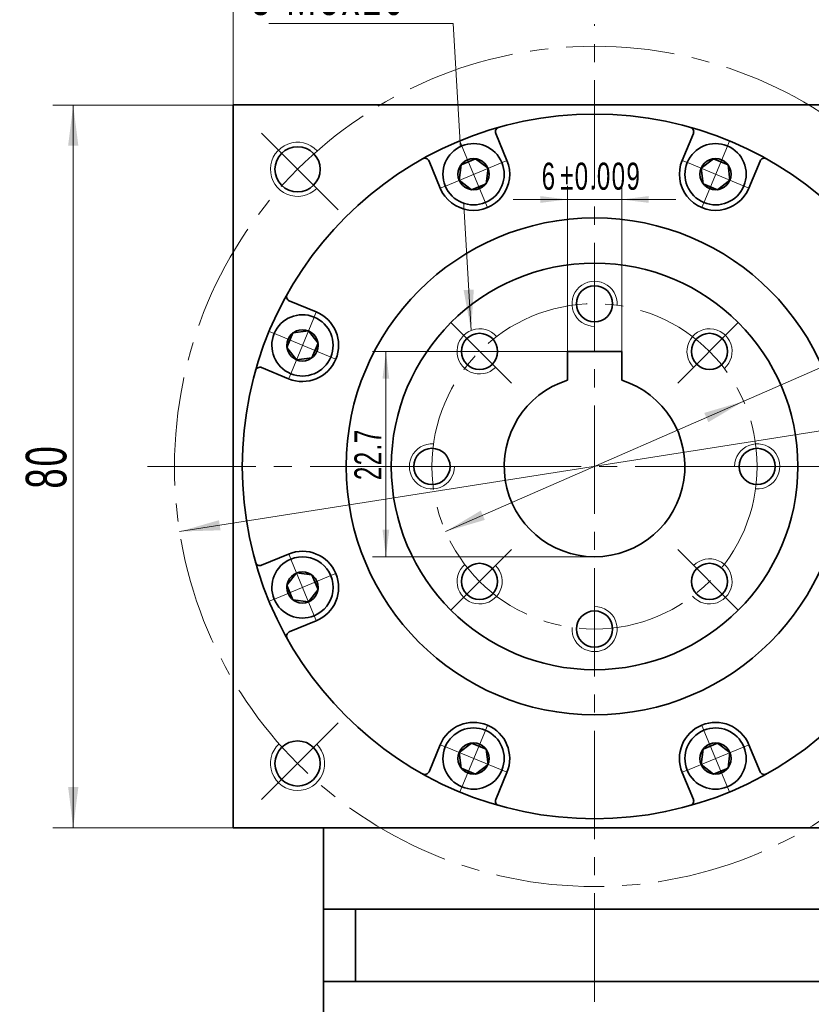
# Model space of a CAD drawing. Header units: millimetres. Extents: x -264 to 299, y -218 to 193.
# Tile 4 of 6: x 11 to 98, y 16 to 125. Entities that reach past the tile are written whole.
import ezdxf

# ---------------------------------------------------------------- set-up
doc = ezdxf.new("R2010")
doc.units = ezdxf.units.MM
doc.set_wipeout_variables(frame=1)
doc.linetypes.add('点画线', pattern=[18, 12, -2, 2, -2])
doc.layers.get('0').update_dxf_attribs({"lineweight": 35})
for name, color, linetype, lineweight in [('EB0_1', 7, 'Continuous', 35), ('中心线层', 1, '点画线', 18), ('尺寸线层', 3, 'Continuous', 18), ('粗实线层', 7, 'Continuous', 35)]:
    doc.layers.add(name, color=color, linetype=linetype, lineweight=lineweight)
doc.styles.add('标准', font='txt', dxfattribs={"width": 0.667})
doc.dimstyles.new('a4-1-1', dxfattribs={"dimtxt": 3, "dimasz": 3, "dimexe": 1.5, "dimexo": 0, "dimgap": 0.5, "dimtad": 1, "dimdec": 3, "dimdsep": 46, "dimtxsty": '标准', "dimblk": '_CAXARROW', "dimcen": 0, "dimdle": 6, "dimazin": 2, "dimtfac": 0.707107, "dimtdec": 3, "dimtix": 1, "dimtmove": 2, "dimatfit": 3, "dimfxl": 0, "dimfrac": 2, "dimtolj": 1, "dimarcsym": 0})
doc.dimstyles.new('a4-1-1.5', dxfattribs={"dimtxt": 4.5, "dimasz": 4.5, "dimexe": 2.25, "dimexo": 0, "dimgap": 0.75, "dimtad": 1, "dimdec": 3, "dimdsep": 46, "dimtxsty": '标准', "dimblk": '_CAXARROW', "dimcen": 0, "dimdle": 9, "dimazin": 2, "dimtfac": 0.707107, "dimtdec": 3, "dimtix": 1, "dimtmove": 2, "dimatfit": 3, "dimfxl": 0, "dimfrac": 2, "dimtolj": 1, "dimarcsym": 0})

# ---------------------------------------------------------------- blocks, each defined once
blk = doc.blocks.new('*X27')
at = {"layer": '尺寸线层', "linetype": 'Continuous'}
for points in [[(34.4, 134.46), (38.9, 135.02), (38.9, 133.9)], [(114.4, 134.46), (109.9, 135.02), (109.9, 133.9)]]:
    blk.add_hatch(color=0, dxfattribs=at).paths.add_polyline_path(points, flags=0)
at = {"layer": '尺寸线层', "color": 0, "linetype": 'Continuous'}
for p, q in [((34.4, 115.4), (34.4, 136.71)), ((114.4, 115.4), (114.4, 136.71)), ((34.4, 134.46), (114.4, 134.46))]:
    blk.add_line(p, q, dxfattribs=at)
at = {"layer": '尺寸线层', "color": 0, "insert": (74.4, 137.44), "char_height": 4.5, "width": 9, "attachment_point": 5, "line_spacing_factor": 1.15057, "style": '标准'}
blk.add_mtext('\\T1.1;80', dxfattribs=at)
blk = doc.blocks.new('_CAXARROW')
blk.add_hatch(color=0).paths.add_polyline_path([(0, 0), (-1, 0.125), (-1, -0.125)], flags=0)
blk = doc.blocks.new('*X28')
at = {"layer": '尺寸线层', "linetype": 'Continuous'}
for points in [[(16.68, 115.4), (16.12, 110.9), (17.25, 110.9)], [(16.68, 35.4), (16.12, 39.9), (17.25, 39.9)]]:
    blk.add_hatch(color=0, dxfattribs=at).paths.add_polyline_path(points, flags=0)
at = {"layer": '尺寸线层', "color": 0, "linetype": 'Continuous'}
for p, q in [((34.4, 115.4), (14.43, 115.4)), ((16.68, 35.4), (16.68, 115.4)), ((34.4, 35.4), (14.43, 35.4))]:
    blk.add_line(p, q, dxfattribs=at)
at = {"layer": '尺寸线层', "color": 0, "insert": (13.71, 75.4), "char_height": 4.5, "width": 9, "attachment_point": 5, "rotation": 90, "line_spacing_factor": 1.15057, "style": '标准'}
blk.add_mtext('\\T1.1;80', dxfattribs=at)
blk = doc.blocks.new('*X29')
at = {"layer": '尺寸线层', "linetype": 'Continuous'}
for points in [[(120.34, 82.61), (115.98, 81.36), (115.8, 82.47)], [(28.46, 68.19), (32.99, 68.33), (32.82, 69.45)]]:
    blk.add_hatch(color=0, dxfattribs=at).paths.add_polyline_path(points, flags=0)
at = {"layer": '尺寸线层', "color": 0, "linetype": 'Continuous'}
blk.add_line((131.66, 84.39), (28.46, 68.19), dxfattribs=at)
at = {"layer": '尺寸线层', "color": 0, "insert": (127.44, 87.09), "char_height": 4.5, "width": 14.9783, "attachment_point": 5, "rotation": 8.9201, "line_spacing_factor": 1.15057, "style": '标准'}
blk.add_mtext('\\T1.1;%%C93', dxfattribs=at)
blk = doc.blocks.new('*X30')
at = {"layer": '尺寸线层', "linetype": 'Continuous'}
blk.add_hatch(color=0, dxfattribs=at).paths.add_polyline_path([(4.98, -33.96), (4.15, -29.5), (5.28, -29.43)], flags=0)
at = {"layer": '尺寸线层', "color": 0}
for p, q in [((0, 0), (-17.43, 0)), ((3, 0), (0, 0)), ((0, 0), (0, 0))]:
    blk.add_line(p, q, dxfattribs=at)
at = {"layer": '尺寸线层', "color": 0, "linetype": 'Continuous'}
blk.add_line((4.98, -33.96), (3, 0), dxfattribs=at)
at = {"layer": '尺寸线层', "color": 0, "insert": (-2.25, 0.9), "char_height": 4.5, "width": 30.3654, "attachment_point": 9, "line_spacing_factor": 1.15057, "style": '标准'}
blk.add_mtext('\\T1.1;8-M5x10', dxfattribs=at)
blk = doc.blocks.new('*X32')
at = {"layer": '中心线层', "linetype": '点画线', "lineweight": 18}
for p, q in [((0, -3.89), (0, 3.89)), ((-3.89, 0), (3.89, 0))]:
    blk.add_line(p, q, dxfattribs=at)
at = {"layer": '粗实线层'}
for p, q in [((-1.73, 0), (-0.87, 1.5)), ((-0.87, 1.5), (0.87, 1.5)), ((1.73, 0), (0.87, 1.5)), ((1.73, 0), (0.87, 1.5)), ((-1.73, 0), (-0.87, -1.5)), ((1.73, 0), (0.87, -1.5)), ((-0.87, -1.5), (0.87, -1.5))]:
    blk.add_line(p, q, dxfattribs=at)
blk.add_circle((0, 0), 1.73, dxfattribs=at)
for start, end in [(0, 180), (180, 360)]:
    blk.add_arc((0, 0), 3.39, start, end, dxfattribs=at)
blk = doc.blocks.new('*X33')
at = {"layer": '尺寸线层', "linetype": 'Continuous'}
for points in [[(90.89, 82.61), (86.99, 80.29), (86.54, 81.32)], [(57.9, 68.19), (62.25, 69.48), (61.8, 70.51)]]:
    blk.add_hatch(color=0, dxfattribs=at).paths.add_polyline_path(points, flags=0)
at = {"layer": '尺寸线层', "color": 0, "linetype": 'Continuous'}
blk.add_line((129.38, 99.43), (57.9, 68.19), dxfattribs=at)
at = {"layer": '尺寸线层', "color": 0, "insert": (124.65, 100.98), "char_height": 4.5, "width": 14.8161, "attachment_point": 5, "rotation": 23.6053, "line_spacing_factor": 1.15057, "style": '标准'}
blk.add_mtext('\\T1.1;%%C36', dxfattribs=at)
blk = doc.blocks.new('*X35')
at = {"layer": '尺寸线层', "color": 0, "char_height": 3, "attachment_point": 1, "line_spacing_factor": 1.15057, "style": '标准'}
for s, insert, width in [('\\T1.1;6', (68.54, 109.02), 46.879), ('\\T1.1;%%P0.009', (70.58, 109.02), 41.5343)]:
    blk.add_mtext(s, dxfattribs=dict(at, insert=insert, width=width))
blk = doc.blocks.new('*X34')
at = {"layer": '尺寸线层', "linetype": 'Continuous'}
for points in [[(71.4, 104.94), (68.4, 104.57), (68.4, 105.32)], [(77.4, 104.94), (80.4, 104.57), (80.4, 105.32)]]:
    blk.add_hatch(color=0, dxfattribs=at).paths.add_polyline_path(points, flags=0)
at = {"layer": '尺寸线层', "color": 0, "linetype": 'Continuous'}
for p, q in [((71.4, 88.1), (71.4, 106.44)), ((77.4, 88.1), (77.4, 106.44)), ((83.4, 104.94), (65.4, 104.94))]:
    blk.add_line(p, q, dxfattribs=at)
at = {"layer": '尺寸线层', "color": 0}
blk.add_blockref('*X35', (0, 0), dxfattribs=at)
blk = doc.blocks.new('*X36')
at = {"layer": '尺寸线层', "linetype": 'Continuous'}
for points in [[(51.3, 88.1), (51.67, 85.1), (50.92, 85.1)], [(51.3, 65.4), (51.67, 68.4), (50.92, 68.4)]]:
    blk.add_hatch(color=0, dxfattribs=at).paths.add_polyline_path(points, flags=0)
at = {"layer": '尺寸线层', "color": 0, "linetype": 'Continuous'}
for p, q in [((71.4, 88.1), (49.8, 88.1)), ((51.3, 88.1), (51.3, 65.4)), ((74.4, 65.4), (49.8, 65.4))]:
    blk.add_line(p, q, dxfattribs=at)
at = {"layer": '尺寸线层', "color": 0, "insert": (49.31, 76.75), "char_height": 3, "width": 10.9763, "attachment_point": 5, "rotation": 90, "line_spacing_factor": 1.15057, "style": '标准'}
blk.add_mtext('\\T1.1;22.7', dxfattribs=at)

msp = doc.modelspace()

# ---------------------------------------------------------------- linework, layer by layer
at = {"layer": 'EB0_1'}
for p, q in [((104.3975, 26.4023), (44.3975, 26.4023)), ((44.3975, 26.4023), (44.3975, -9.0977)), ((104.3975, 18.4023), (44.3975, 18.4023))]:
    msp.add_line(p, q, dxfattribs=at)
at = {"layer": '中心线层'}
for p, q in [((74.3975, -55.8511), (74.3975, 124.3468)), ((46.0036, 103.7962), (36.934, 112.8658)), ((74.3975, 97.9023), (74.3975, 88.4158)), ((58.4876, 91.3122), (65.1956, 84.6042)), ((90.3074, 91.3122), (83.5994, 84.6042)), ((24.8975, 75.4023), (123.8975, 75.4023)), ((51.8975, 75.4023), (61.384, 75.4023)), ((96.8975, 75.4023), (87.411, 75.4023)), ((58.4876, 59.4924), (65.1956, 66.2004)), ((90.3074, 59.4924), (83.5994, 66.2004)), ((74.3975, 52.9023), (74.3975, 62.3888)), ((46.0036, 47.0084), (36.934, 37.9388))]:
    msp.add_line(p, q, dxfattribs=at)
for radius in [46.5, 18]:
    msp.add_circle((74.3975, 75.4023), radius, dxfattribs=at)
at = {"layer": '粗实线层'}
for p, q in [((64.6991, 109.2688), (63.4607, 112.2586)), ((84.0959, 109.2688), (85.3343, 112.2586)), ((57.3081, 106.2073), (56.0697, 109.1971)), ((91.4869, 106.2073), (92.7254, 109.1971)), ((43.5925, 92.4917), (40.6027, 93.7301)), ((77.3975, 88.1023), (71.3975, 88.1023)), ((71.3975, 88.1023), (71.3975, 84.9417)), ((77.3975, 88.1023), (77.3975, 84.9417)), ((40.531, 85.1007), (37.5412, 86.3391)), ((40.531, 65.7039), (37.5412, 64.4655)), ((43.5925, 58.3129), (40.6027, 57.0744)), ((57.3081, 44.5972), (56.0697, 41.6075)), ((91.4869, 44.5972), (92.7254, 41.6075)), ((64.6991, 41.5358), (63.4607, 38.546)), ((84.0959, 41.5358), (85.3343, 38.546)), ((44.3975, 26.4023), (44.3975, 35.4023)), ((47.94, 26.4023), (47.94, 18.4023))]:
    msp.add_line(p, q, dxfattribs=at)
msp.add_lwpolyline([(34.3975, 35.4023), (34.3975, 115.4023), (114.3975, 115.4023), (114.3975, 35.4023)], close=True, dxfattribs=at)
for centre, radius in [((74.3975, 75.4023), 39), ((41.517, 108.2828), 2.5), ((74.3975, 75.4023), 27.5), ((74.3975, 75.4023), 22.5), ((74.3975, 93.4023), 2), ((61.6696, 88.1302), 2), ((87.1254, 88.1302), 2), ((56.3975, 75.4023), 2), ((92.3975, 75.4023), 2), ((61.6696, 62.6744), 2), ((87.1254, 62.6744), 2), ((74.3975, 57.4023), 2), ((41.517, 42.5218), 2.5)]:
    msp.add_circle(centre, radius, dxfattribs=at)
for centre, radius, start, end in [((63.9226, 112.4499), 0.5, 105.787488, 202.500112), ((84.8724, 112.4499), 0.5, 337.499888, 74.212512), ((55.6077, 109.0058), 0.5, 22.499888, 119.212512), ((61.0036, 107.7381), 4, 202.5, 22.5), ((87.7914, 107.7381), 4, 157.5, 337.5), ((93.1873, 109.0058), 0.5, 60.787488, 157.500112), ((40.794, 94.1921), 0.5, 150.787488, 247.500112), ((42.0617, 88.7962), 4, 247.5, 67.5), ((37.3499, 85.8772), 0.5, 67.499888, 164.212512), ((74.3975, 75.4023), 10, 107.457603, 72.542397), ((42.0617, 62.0084), 4, 292.5, 112.5), ((37.3499, 64.9274), 0.5, 195.787488, 292.500112), ((40.794, 56.6125), 0.5, 112.499888, 209.212512), ((61.0036, 43.0665), 4, 337.5, 157.5), ((87.7914, 43.0665), 4, 22.5, 202.5), ((55.6077, 41.7988), 0.5, 240.787488, 337.500112), ((93.1873, 41.7988), 0.5, 202.499888, 299.212512), ((63.9226, 38.3547), 0.5, 157.499888, 254.212512), ((84.8724, 38.3547), 0.5, 285.787488, 22.500112)]:
    msp.add_arc(centre, radius, start, end, dxfattribs=at)
at = {"layer": '粗实线层', "lineweight": 18}
for centre, radius, start, end in [((41.517, 108.2828), 3, 43.151428, 315), ((74.3975, 93.4023), 2.5, 356.017921, 270), ((61.6696, 88.1302), 2.5, 41.017921, 315), ((87.1254, 88.1302), 2.5, 311.017921, 225), ((56.3975, 75.4023), 2.5, 86.017921, 0), ((92.3975, 75.4023), 2.5, 266.017921, 180), ((61.6696, 62.6744), 2.5, 131.017921, 45), ((87.1254, 62.6744), 2.5, 221.017921, 135), ((74.3975, 57.4023), 2.5, 176.017921, 90), ((41.517, 42.5218), 3, 133.151428, 45)]:
    msp.add_arc(centre, radius, start, end, dxfattribs=at)

# ---------------------------------------------------------------- block references
at = {"layer": '尺寸线层'}
msp.add_blockref('*X30', (55.7492, 124.4048), dxfattribs=at)

# ---------------------------------------------------------------- dimensions: what is measured, and where the dimension line sits
for base, p1, p2, angle, dimstyle, picture, middle in [((114.3975, 134.4614), (34.3975, 115.4023), (114.3975, 115.4023), 0, 'a4-1-1.5', '*X27', (74.3975, 137.4371)), ((16.6849, 115.4023), (34.3975, 35.4023), (34.3975, 115.4023), 90, 'a4-1-1.5', '*X28', (13.7092, 75.4023)), ((51.2954, 65.4023), (71.3975, 88.1023), (74.3975, 65.4023), 270, 'a4-1-1', '*X36', (49.3116, 76.7523))]:
    dim = msp.add_linear_dim(base=base, p1=p1, p2=p2, angle=angle, dimstyle=dimstyle, override={"dimsah": 1, "dimtfill": 1, "dimtzin": 8}, dxfattribs=at)
    dim.commit()
    dim.dimension.update_dxf_attribs({"geometry": picture, "text_midpoint": middle})
dim = msp.add_diameter_dim_2p(p1=(28.4599, 68.1921), p2=(120.3351, 82.6125), dimstyle='a4-1-1.5', override={"dimpost": '%%C<>', "dimsah": 1, "dimtfill": 1, "dimtzin": 8}, dxfattribs=at)
dim.commit()
dim.dimension.update_dxf_attribs({"geometry": '*X29', "text_midpoint": (127.9582, 83.8089), "dimtype": 163})

# ---------------------------------------------------------------- next in the draw order: wipeouts: each hides what was drawn before it
for points in [[(64.1355, 109.0354), (64.1274, 109.0548), (64.1192, 109.0742), (64.1108, 109.0935), (64.1024, 109.1128), (64.0938, 109.132), (64.085, 109.1511), (64.0762, 109.1702), (64.0673, 109.1893), (64.0582, 109.2083), (64.049, 109.2272), (64.0397, 109.2461), (64.0303, 109.2649), (64.0207, 109.2837), (64.0111, 109.3024), (64.0013, 109.3211), (63.9914, 109.3396), (63.9814, 109.3582), (63.9713, 109.3766), (63.9611, 109.395), (63.9507, 109.4134), (63.9402, 109.4316), (63.9297, 109.4498), (63.919, 109.468), (63.9082, 109.486), (63.8973, 109.504), (63.8863, 109.522), (63.8751, 109.5398), (63.8639, 109.5576), (63.8525, 109.5754), (63.8411, 109.593), (63.8411, 109.593), (63.7525, 109.722), (63.658, 109.8467), (63.5579, 109.9669), (63.4524, 110.0823), (63.3416, 110.1928), (63.2259, 110.2981), (63.1054, 110.3979), (62.9805, 110.492), (62.8513, 110.5803), (62.7182, 110.6625), (62.5815, 110.7385), (62.4414, 110.8081), (62.2982, 110.8711), (62.1523, 110.9275), (62.0039, 110.9771), (61.8535, 111.0198), (61.7011, 111.0555), (61.5474, 111.0842), (61.3924, 111.1057), (61.2366, 111.1201), (61.0804, 111.1272), (60.9239, 111.1271), (60.7677, 111.1199), (60.6119, 111.1054), (60.457, 111.0837), (60.3032, 111.0549), (60.1509, 111.0191), (60.0005, 110.9763), (59.8522, 110.9265), (59.7063, 110.87), (59.7063, 110.87), (59.5632, 110.8068), (59.4231, 110.7371), (59.2865, 110.661), (59.1535, 110.5787), (59.0244, 110.4903), (58.8995, 110.3961), (58.7791, 110.2962), (58.6635, 110.1908), (58.5528, 110.0803), (58.4474, 109.9647), (58.3474, 109.8444), (58.253, 109.7196), (58.1645, 109.5906), (58.0821, 109.4577), (58.0059, 109.3211), (57.936, 109.1811), (57.8727, 109.038), (57.8161, 108.8922), (57.7662, 108.7439), (57.7233, 108.5935), (57.6873, 108.4413), (57.6584, 108.2875), (57.6366, 108.1326), (57.622, 107.9769), (57.6146, 107.8206), (57.6144, 107.6642), (57.6214, 107.5079), (57.6356, 107.3521), (57.657, 107.1971), (57.6855, 107.0433), (57.6855, 107.0433), (57.6899, 107.0227), (57.6944, 107.0022), (57.6991, 106.9816), (57.7038, 106.9611), (57.7087, 106.9407), (57.7137, 106.9202), (57.7189, 106.8998), (57.7241, 106.8794), (57.7295, 106.8591), (57.7351, 106.8388), (57.7407, 106.8185), (57.7465, 106.7982), (57.7524, 106.778), (57.7584, 106.7579), (57.7645, 106.7377), (57.7708, 106.7176), (57.7772, 106.6976), (57.7837, 106.6776), (57.7904, 106.6576), (57.7972, 106.6376), (57.8041, 106.6178), (57.8111, 106.5979), (57.8182, 106.5781), (57.8255, 106.5583), (57.8329, 106.5386), (57.8404, 106.519), (57.848, 106.4993), (57.8558, 106.4798), (57.8636, 106.4603), (57.8716, 106.4408), (57.8716, 106.4408), (57.9438, 106.2786), (58.0244, 106.1205), (58.1131, 105.9668), (58.2098, 105.818), (58.3141, 105.6744), (58.4258, 105.5364), (58.5446, 105.4046), (58.6701, 105.2791), (58.802, 105.1603), (58.9399, 105.0486), (59.0835, 104.9443), (59.2323, 104.8476), (59.386, 104.7589), (59.5442, 104.6783), (59.7063, 104.6061), (59.872, 104.5425), (60.0408, 104.4877), (60.2122, 104.4417), (60.3858, 104.4048), (60.5611, 104.3771), (60.7376, 104.3585), (60.9148, 104.3492), (61.0923, 104.3492), (61.2696, 104.3585), (61.4461, 104.3771), (61.6214, 104.4048), (61.795, 104.4417), (61.9664, 104.4877), (62.1352, 104.5425), (62.3009, 104.6061), (62.3009, 104.6061), (62.463, 104.6783), (62.6212, 104.7589), (62.7749, 104.8476), (62.9237, 104.9443), (63.0673, 105.0486), (63.2052, 105.1603), (63.3371, 105.2791), (63.4626, 105.4046), (63.5814, 105.5364), (63.6931, 105.6744), (63.7974, 105.818), (63.894, 105.9668), (63.9828, 106.1205), (64.0634, 106.2786), (64.1355, 106.4408), (64.1991, 106.6065), (64.254, 106.7753), (64.2999, 106.9467), (64.3368, 107.1203), (64.3646, 107.2956), (64.3831, 107.4721), (64.3924, 107.6493), (64.3924, 107.8268), (64.3831, 108.0041), (64.3646, 108.1806), (64.3368, 108.3559), (64.2999, 108.5295), (64.254, 108.7009), (64.1991, 108.8697)], [(90.9234, 106.4408), (90.9314, 106.4603), (90.9392, 106.4798), (90.947, 106.4993), (90.9546, 106.519), (90.9621, 106.5386), (90.9695, 106.5583), (90.9768, 106.5781), (90.9839, 106.5979), (90.991, 106.6178), (90.9979, 106.6376), (91.0046, 106.6576), (91.0113, 106.6776), (91.0178, 106.6976), (91.0242, 106.7176), (91.0305, 106.7377), (91.0366, 106.7579), (91.0426, 106.778), (91.0485, 106.7982), (91.0543, 106.8185), (91.06, 106.8388), (91.0655, 106.8591), (91.0709, 106.8794), (91.0761, 106.8998), (91.0813, 106.9202), (91.0863, 106.9407), (91.0912, 106.9611), (91.096, 106.9816), (91.1006, 107.0022), (91.1051, 107.0227), (91.1095, 107.0433), (91.1095, 107.0433), (91.138, 107.1971), (91.1594, 107.3521), (91.1736, 107.5079), (91.1806, 107.6642), (91.1804, 107.8206), (91.173, 107.9769), (91.1584, 108.1326), (91.1366, 108.2875), (91.1077, 108.4413), (91.0717, 108.5935), (91.0288, 108.7439), (90.9789, 108.8922), (90.9223, 109.038), (90.859, 109.1811), (90.7891, 109.3211), (90.7129, 109.4577), (90.6305, 109.5906), (90.542, 109.7196), (90.4476, 109.8444), (90.3476, 109.9647), (90.2422, 110.0803), (90.1315, 110.1908), (90.0159, 110.2962), (89.8955, 110.3961), (89.7706, 110.4903), (89.6416, 110.5787), (89.5085, 110.661), (89.3719, 110.7371), (89.2318, 110.8068), (89.0887, 110.87), (89.0887, 110.87), (88.9429, 110.9265), (88.7945, 110.9763), (88.6441, 111.0191), (88.4918, 111.0549), (88.338, 111.0837), (88.1831, 111.1054), (88.0273, 111.1199), (87.8711, 111.1271), (87.7146, 111.1272), (87.5584, 111.1201), (87.4026, 111.1057), (87.2477, 111.0842), (87.0939, 111.0555), (86.9416, 111.0198), (86.7911, 110.9771), (86.6427, 110.9275), (86.4968, 110.8711), (86.3536, 110.8081), (86.2135, 110.7385), (86.0768, 110.6625), (85.9437, 110.5803), (85.8145, 110.492), (85.6896, 110.3979), (85.5691, 110.2981), (85.4534, 110.1928), (85.3426, 110.0823), (85.2371, 109.9669), (85.137, 109.8467), (85.0426, 109.722), (84.954, 109.593), (84.954, 109.593), (84.9425, 109.5754), (84.9311, 109.5576), (84.9199, 109.5398), (84.9088, 109.522), (84.8977, 109.504), (84.8868, 109.486), (84.876, 109.468), (84.8653, 109.4498), (84.8548, 109.4316), (84.8443, 109.4134), (84.834, 109.395), (84.8237, 109.3766), (84.8136, 109.3582), (84.8036, 109.3396), (84.7937, 109.3211), (84.7839, 109.3024), (84.7743, 109.2837), (84.7648, 109.2649), (84.7553, 109.2461), (84.746, 109.2272), (84.7368, 109.2083), (84.7278, 109.1893), (84.7188, 109.1702), (84.71, 109.1511), (84.7013, 109.132), (84.6927, 109.1128), (84.6842, 109.0935), (84.6758, 109.0742), (84.6676, 109.0548), (84.6595, 109.0354), (84.6595, 109.0354), (84.5959, 108.8697), (84.541, 108.7009), (84.4951, 108.5295), (84.4582, 108.3559), (84.4304, 108.1806), (84.4119, 108.0041), (84.4026, 107.8268), (84.4026, 107.6493), (84.4119, 107.4721), (84.4304, 107.2956), (84.4582, 107.1203), (84.4951, 106.9467), (84.541, 106.7753), (84.5959, 106.6065), (84.6595, 106.4408), (84.7317, 106.2786), (84.8122, 106.1205), (84.901, 105.9668), (84.9976, 105.818), (85.102, 105.6744), (85.2137, 105.5364), (85.3324, 105.4046), (85.4579, 105.2791), (85.5898, 105.1603), (85.7277, 105.0486), (85.8713, 104.9443), (86.0202, 104.8476), (86.1739, 104.7589), (86.332, 104.6783), (86.4941, 104.6061), (86.4941, 104.6061), (86.6598, 104.5425), (86.8286, 104.4877), (87, 104.4417), (87.1736, 104.4048), (87.3489, 104.3771), (87.5255, 104.3585), (87.7027, 104.3492), (87.8802, 104.3492), (88.0574, 104.3585), (88.2339, 104.3771), (88.4092, 104.4048), (88.5828, 104.4417), (88.7542, 104.4877), (88.923, 104.5425), (89.0887, 104.6061), (89.2509, 104.6783), (89.409, 104.7589), (89.5627, 104.8476), (89.7115, 104.9443), (89.8551, 105.0486), (89.9931, 105.1603), (90.1249, 105.2791), (90.2504, 105.4046), (90.3692, 105.5364), (90.4809, 105.6744), (90.5852, 105.818), (90.6819, 105.9668), (90.7706, 106.1205), (90.8512, 106.2786)], [(43.359, 91.9282), (43.3395, 91.9362), (43.32, 91.944), (43.3005, 91.9518), (43.2808, 91.9594), (43.2612, 91.9669), (43.2415, 91.9743), (43.2217, 91.9816), (43.2019, 91.9887), (43.182, 91.9957), (43.1622, 92.0026), (43.1422, 92.0094), (43.1222, 92.0161), (43.1022, 92.0226), (43.0822, 92.029), (43.0621, 92.0353), (43.0419, 92.0414), (43.0218, 92.0474), (43.0016, 92.0533), (42.9813, 92.0591), (42.961, 92.0647), (42.9407, 92.0703), (42.9204, 92.0757), (42.9, 92.0809), (42.8796, 92.0861), (42.8591, 92.0911), (42.8387, 92.096), (42.8182, 92.1007), (42.7976, 92.1054), (42.7771, 92.1099), (42.7565, 92.1143), (42.7565, 92.1143), (42.6027, 92.1428), (42.4477, 92.1642), (42.2919, 92.1784), (42.1356, 92.1854), (41.9792, 92.1852), (41.8229, 92.1778), (41.6672, 92.1632), (41.5123, 92.1414), (41.3585, 92.1125), (41.2063, 92.0765), (41.0559, 92.0336), (40.9076, 91.9837), (40.7618, 91.9271), (40.6187, 91.8638), (40.4787, 91.7939), (40.3421, 91.7177), (40.2092, 91.6353), (40.0802, 91.5468), (39.9554, 91.4524), (39.8351, 91.3524), (39.7195, 91.247), (39.609, 91.1363), (39.5036, 91.0207), (39.4037, 90.9003), (39.3095, 90.7754), (39.2211, 90.6463), (39.1388, 90.5133), (39.0627, 90.3767), (38.993, 90.2366), (38.9298, 90.0935), (38.9298, 90.0935), (38.8733, 89.9476), (38.8235, 89.7993), (38.7807, 89.6489), (38.7449, 89.4966), (38.7161, 89.3428), (38.6944, 89.1879), (38.6799, 89.0321), (38.6727, 88.8759), (38.6726, 88.7194), (38.6797, 88.5632), (38.6941, 88.4074), (38.7156, 88.2524), (38.7443, 88.0987), (38.78, 87.9463), (38.8227, 87.7959), (38.8723, 87.6475), (38.9287, 87.5016), (38.9917, 87.3584), (39.0613, 87.2183), (39.1373, 87.0816), (39.2195, 86.9485), (39.3078, 86.8193), (39.4019, 86.6944), (39.5017, 86.5739), (39.607, 86.4582), (39.7175, 86.3474), (39.8329, 86.2419), (39.9531, 86.1418), (40.0778, 86.0473), (40.2068, 85.9587), (40.2068, 85.9587), (40.2244, 85.9473), (40.2422, 85.9359), (40.2599, 85.9247), (40.2778, 85.9135), (40.2958, 85.9025), (40.3138, 85.8916), (40.3318, 85.8808), (40.35, 85.8701), (40.3682, 85.8596), (40.3864, 85.8491), (40.4048, 85.8387), (40.4232, 85.8285), (40.4416, 85.8184), (40.4602, 85.8084), (40.4787, 85.7985), (40.4974, 85.7887), (40.5161, 85.7791), (40.5349, 85.7695), (40.5537, 85.7601), (40.5726, 85.7508), (40.5915, 85.7416), (40.6105, 85.7325), (40.6296, 85.7236), (40.6487, 85.7148), (40.6678, 85.706), (40.687, 85.6974), (40.7063, 85.689), (40.7256, 85.6806), (40.745, 85.6724), (40.7644, 85.6643), (40.7644, 85.6643), (40.9301, 85.6007), (41.0989, 85.5458), (41.2703, 85.4999), (41.4439, 85.463), (41.6192, 85.4352), (41.7957, 85.4167), (41.973, 85.4074), (42.1505, 85.4074), (42.3277, 85.4167), (42.5042, 85.4352), (42.6795, 85.463), (42.8531, 85.4999), (43.0245, 85.5458), (43.1933, 85.6007), (43.359, 85.6643), (43.5212, 85.7364), (43.6793, 85.817), (43.833, 85.9058), (43.9818, 86.0024), (44.1254, 86.1067), (44.2634, 86.2184), (44.3952, 86.3372), (44.5207, 86.4627), (44.6395, 86.5946), (44.7512, 86.7325), (44.8555, 86.8761), (44.9522, 87.0249), (45.0409, 87.1786), (45.1215, 87.3368), (45.1937, 87.4989), (45.1937, 87.4989), (45.2573, 87.6646), (45.3121, 87.8334), (45.3581, 88.0048), (45.395, 88.1784), (45.4227, 88.3537), (45.4413, 88.5302), (45.4506, 88.7075), (45.4506, 88.885), (45.4413, 89.0622), (45.4227, 89.2387), (45.395, 89.414), (45.3581, 89.5876), (45.3121, 89.759), (45.2573, 89.9278), (45.1937, 90.0935), (45.1215, 90.2556), (45.0409, 90.4138), (44.9522, 90.5675), (44.8555, 90.7163), (44.7512, 90.8599), (44.6395, 90.9978), (44.5207, 91.1297), (44.3952, 91.2552), (44.2634, 91.374), (44.1254, 91.4857), (43.9818, 91.59), (43.833, 91.6867), (43.6793, 91.7754), (43.5212, 91.856)], [(40.7644, 65.1403), (40.745, 65.1322), (40.7256, 65.124), (40.7063, 65.1156), (40.687, 65.1071), (40.6678, 65.0985), (40.6487, 65.0898), (40.6296, 65.081), (40.6105, 65.072), (40.5915, 65.063), (40.5726, 65.0538), (40.5537, 65.0445), (40.5349, 65.035), (40.5161, 65.0255), (40.4974, 65.0159), (40.4787, 65.0061), (40.4602, 64.9962), (40.4416, 64.9862), (40.4232, 64.9761), (40.4048, 64.9658), (40.3864, 64.9555), (40.3682, 64.945), (40.35, 64.9345), (40.3318, 64.9238), (40.3138, 64.913), (40.2958, 64.9021), (40.2778, 64.891), (40.2599, 64.8799), (40.2422, 64.8687), (40.2244, 64.8573), (40.2068, 64.8458), (40.2068, 64.8458), (40.0778, 64.7572), (39.9531, 64.6628), (39.8329, 64.5627), (39.7175, 64.4572), (39.607, 64.3464), (39.5017, 64.2307), (39.4019, 64.1102), (39.3078, 63.9852), (39.2195, 63.8561), (39.1373, 63.723), (39.0613, 63.5863), (38.9917, 63.4462), (38.9287, 63.303), (38.8723, 63.1571), (38.8227, 63.0087), (38.78, 62.8582), (38.7443, 62.7059), (38.7156, 62.5521), (38.6941, 62.3972), (38.6797, 62.2414), (38.6726, 62.0852), (38.6727, 61.9287), (38.6799, 61.7725), (38.6944, 61.6167), (38.7161, 61.4618), (38.7449, 61.308), (38.7807, 61.1557), (38.8235, 61.0053), (38.8733, 60.8569), (38.9298, 60.7111), (38.9298, 60.7111), (38.993, 60.568), (39.0627, 60.4279), (39.1388, 60.2913), (39.2211, 60.1582), (39.3095, 60.0292), (39.4037, 59.9043), (39.5036, 59.7839), (39.609, 59.6683), (39.7195, 59.5576), (39.8351, 59.4522), (39.9554, 59.3522), (40.0802, 59.2578), (40.2092, 59.1693), (40.3421, 59.0869), (40.4787, 59.0107), (40.6187, 58.9408), (40.7618, 58.8775), (40.9076, 58.8209), (41.0559, 58.771), (41.2063, 58.7281), (41.3585, 58.6921), (41.5123, 58.6632), (41.6672, 58.6414), (41.8229, 58.6268), (41.9792, 58.6194), (42.1356, 58.6192), (42.2919, 58.6262), (42.4477, 58.6404), (42.6027, 58.6618), (42.7565, 58.6903), (42.7565, 58.6903), (42.7771, 58.6947), (42.7976, 58.6992), (42.8182, 58.7038), (42.8387, 58.7086), (42.8591, 58.7135), (42.8796, 58.7185), (42.9, 58.7237), (42.9204, 58.7289), (42.9407, 58.7343), (42.961, 58.7398), (42.9813, 58.7455), (43.0016, 58.7513), (43.0218, 58.7572), (43.0419, 58.7632), (43.0621, 58.7693), (43.0822, 58.7756), (43.1022, 58.782), (43.1222, 58.7885), (43.1422, 58.7952), (43.1622, 58.8019), (43.182, 58.8088), (43.2019, 58.8159), (43.2217, 58.823), (43.2415, 58.8303), (43.2612, 58.8377), (43.2808, 58.8452), (43.3005, 58.8528), (43.32, 58.8606), (43.3395, 58.8684), (43.359, 58.8764), (43.359, 58.8764), (43.5212, 58.9486), (43.6793, 59.0292), (43.833, 59.1179), (43.9818, 59.2146), (44.1254, 59.3189), (44.2634, 59.4306), (44.3952, 59.5494), (44.5207, 59.6749), (44.6395, 59.8067), (44.7512, 59.9447), (44.8555, 60.0883), (44.9522, 60.2371), (45.0409, 60.3908), (45.1215, 60.5489), (45.1937, 60.7111), (45.2573, 60.8768), (45.3121, 61.0456), (45.3581, 61.217), (45.395, 61.3906), (45.4227, 61.5659), (45.4413, 61.7424), (45.4506, 61.9196), (45.4506, 62.0971), (45.4413, 62.2743), (45.4227, 62.4509), (45.395, 62.6262), (45.3581, 62.7998), (45.3121, 62.9712), (45.2573, 63.14), (45.1937, 63.3057), (45.1937, 63.3057), (45.1215, 63.4678), (45.0409, 63.6259), (44.9522, 63.7796), (44.8555, 63.9285), (44.7512, 64.0721), (44.6395, 64.21), (44.5207, 64.3419), (44.3952, 64.4674), (44.2634, 64.5861), (44.1254, 64.6978), (43.9818, 64.8022), (43.833, 64.8988), (43.6793, 64.9876), (43.5212, 65.0681), (43.359, 65.1403), (43.1933, 65.2039), (43.0245, 65.2588), (42.8531, 65.3047), (42.6795, 65.3416), (42.5042, 65.3694), (42.3277, 65.3879), (42.1505, 65.3972), (41.973, 65.3972), (41.7957, 65.3879), (41.6192, 65.3694), (41.4439, 65.3416), (41.2703, 65.3047), (41.0989, 65.2588), (40.9301, 65.2039)], [(57.8716, 44.3638), (57.8636, 44.3443), (57.8558, 44.3248), (57.848, 44.3052), (57.8404, 44.2856), (57.8329, 44.266), (57.8255, 44.2462), (57.8182, 44.2265), (57.8111, 44.2067), (57.8041, 44.1868), (57.7972, 44.1669), (57.7904, 44.147), (57.7837, 44.127), (57.7772, 44.107), (57.7708, 44.087), (57.7645, 44.0669), (57.7584, 44.0467), (57.7524, 44.0266), (57.7465, 44.0064), (57.7407, 43.9861), (57.7351, 43.9658), (57.7295, 43.9455), (57.7241, 43.9252), (57.7189, 43.9048), (57.7137, 43.8844), (57.7087, 43.8639), (57.7038, 43.8435), (57.6991, 43.8229), (57.6944, 43.8024), (57.6899, 43.7818), (57.6855, 43.7613), (57.6855, 43.7613), (57.657, 43.6074), (57.6356, 43.4525), (57.6214, 43.2967), (57.6144, 43.1404), (57.6146, 42.984), (57.622, 42.8277), (57.6366, 42.672), (57.6584, 42.5171), (57.6873, 42.3633), (57.7233, 42.2111), (57.7662, 42.0607), (57.8161, 41.9124), (57.8727, 41.7666), (57.936, 41.6235), (58.0059, 41.4835), (58.0821, 41.3469), (58.1645, 41.214), (58.253, 41.085), (58.3474, 40.9602), (58.4474, 40.8399), (58.5528, 40.7243), (58.6635, 40.6138), (58.7791, 40.5084), (58.8995, 40.4085), (59.0244, 40.3143), (59.1535, 40.2259), (59.2865, 40.1436), (59.4231, 40.0675), (59.5632, 39.9977), (59.7063, 39.9346), (59.7063, 39.9346), (59.8522, 39.878), (60.0005, 39.8283), (60.1509, 39.7855), (60.3032, 39.7496), (60.457, 39.7209), (60.6119, 39.6992), (60.7677, 39.6847), (60.9239, 39.6774), (61.0804, 39.6774), (61.2366, 39.6845), (61.3924, 39.6989), (61.5474, 39.7204), (61.7011, 39.7491), (61.8535, 39.7848), (62.0039, 39.8275), (62.1523, 39.8771), (62.2982, 39.9335), (62.4414, 39.9965), (62.5815, 40.0661), (62.7182, 40.1421), (62.8513, 40.2243), (62.9805, 40.3126), (63.1054, 40.4067), (63.2259, 40.5065), (63.3416, 40.6118), (63.4524, 40.7222), (63.5579, 40.8377), (63.658, 40.9579), (63.7525, 41.0826), (63.8411, 41.2116), (63.8411, 41.2116), (63.8525, 41.2292), (63.8639, 41.2469), (63.8751, 41.2647), (63.8863, 41.2826), (63.8973, 41.3005), (63.9082, 41.3185), (63.919, 41.3366), (63.9297, 41.3547), (63.9402, 41.373), (63.9507, 41.3912), (63.9611, 41.4096), (63.9713, 41.428), (63.9814, 41.4464), (63.9914, 41.4649), (64.0013, 41.4835), (64.0111, 41.5022), (64.0207, 41.5209), (64.0303, 41.5396), (64.0397, 41.5585), (64.049, 41.5773), (64.0582, 41.5963), (64.0673, 41.6153), (64.0762, 41.6343), (64.085, 41.6534), (64.0938, 41.6726), (64.1024, 41.6918), (64.1108, 41.7111), (64.1192, 41.7304), (64.1274, 41.7498), (64.1355, 41.7692), (64.1355, 41.7692), (64.1991, 41.9349), (64.254, 42.1037), (64.2999, 42.2751), (64.3368, 42.4487), (64.3646, 42.624), (64.3831, 42.8005), (64.3924, 42.9778), (64.3924, 43.1552), (64.3831, 43.3325), (64.3646, 43.509), (64.3368, 43.6843), (64.2999, 43.8579), (64.254, 44.0293), (64.1991, 44.1981), (64.1355, 44.3638), (64.0634, 44.5259), (63.9828, 44.6841), (63.894, 44.8378), (63.7974, 44.9866), (63.6931, 45.1302), (63.5814, 45.2681), (63.4626, 45.4), (63.3371, 45.5255), (63.2052, 45.6443), (63.0673, 45.756), (62.9237, 45.8603), (62.7749, 45.957), (62.6212, 46.0457), (62.463, 46.1263), (62.3009, 46.1985), (62.3009, 46.1985), (62.1352, 46.2621), (61.9664, 46.3169), (61.795, 46.3628), (61.6214, 46.3997), (61.4461, 46.4275), (61.2696, 46.4461), (61.0923, 46.4553), (60.9148, 46.4553), (60.7376, 46.4461), (60.5611, 46.4275), (60.3858, 46.3997), (60.2122, 46.3628), (60.0408, 46.3169), (59.872, 46.2621), (59.7063, 46.1985), (59.5442, 46.1263), (59.386, 46.0457), (59.2323, 45.957), (59.0835, 45.8603), (58.9399, 45.756), (58.802, 45.6443), (58.6701, 45.5255), (58.5446, 45.4), (58.4258, 45.2681), (58.3141, 45.1302), (58.2098, 44.9866), (58.1131, 44.8378), (58.0244, 44.6841), (57.9438, 44.5259)], [(84.6595, 41.7692), (84.6676, 41.7498), (84.6758, 41.7304), (84.6842, 41.7111), (84.6927, 41.6918), (84.7013, 41.6726), (84.71, 41.6534), (84.7188, 41.6343), (84.7278, 41.6153), (84.7368, 41.5963), (84.746, 41.5773), (84.7553, 41.5585), (84.7648, 41.5396), (84.7743, 41.5209), (84.7839, 41.5022), (84.7937, 41.4835), (84.8036, 41.4649), (84.8136, 41.4464), (84.8237, 41.428), (84.834, 41.4096), (84.8443, 41.3912), (84.8548, 41.373), (84.8653, 41.3547), (84.876, 41.3366), (84.8868, 41.3185), (84.8977, 41.3005), (84.9088, 41.2826), (84.9199, 41.2647), (84.9311, 41.2469), (84.9425, 41.2292), (84.954, 41.2116), (84.954, 41.2116), (85.0426, 41.0826), (85.137, 40.9579), (85.2371, 40.8377), (85.3426, 40.7222), (85.4534, 40.6118), (85.5691, 40.5065), (85.6896, 40.4067), (85.8145, 40.3126), (85.9437, 40.2243), (86.0768, 40.1421), (86.2135, 40.0661), (86.3536, 39.9965), (86.4968, 39.9335), (86.6427, 39.8771), (86.7911, 39.8275), (86.9416, 39.7848), (87.0939, 39.7491), (87.2477, 39.7204), (87.4026, 39.6989), (87.5584, 39.6845), (87.7146, 39.6774), (87.8711, 39.6774), (88.0273, 39.6847), (88.1831, 39.6992), (88.338, 39.7209), (88.4918, 39.7496), (88.6441, 39.7855), (88.7945, 39.8283), (88.9429, 39.878), (89.0887, 39.9346), (89.0887, 39.9346), (89.2318, 39.9977), (89.3719, 40.0675), (89.5085, 40.1436), (89.6416, 40.2259), (89.7706, 40.3143), (89.8955, 40.4085), (90.0159, 40.5084), (90.1315, 40.6138), (90.2422, 40.7243), (90.3476, 40.8399), (90.4476, 40.9602), (90.542, 41.085), (90.6305, 41.214), (90.7129, 41.3469), (90.7891, 41.4835), (90.859, 41.6235), (90.9223, 41.7666), (90.9789, 41.9124), (91.0288, 42.0607), (91.0717, 42.2111), (91.1077, 42.3633), (91.1366, 42.5171), (91.1584, 42.672), (91.173, 42.8277), (91.1804, 42.984), (91.1806, 43.1404), (91.1736, 43.2967), (91.1594, 43.4525), (91.138, 43.6074), (91.1095, 43.7613), (91.1095, 43.7613), (91.1051, 43.7818), (91.1006, 43.8024), (91.096, 43.8229), (91.0912, 43.8435), (91.0863, 43.8639), (91.0813, 43.8844), (91.0761, 43.9048), (91.0709, 43.9252), (91.0655, 43.9455), (91.06, 43.9658), (91.0543, 43.9861), (91.0485, 44.0064), (91.0426, 44.0266), (91.0366, 44.0467), (91.0305, 44.0669), (91.0242, 44.087), (91.0178, 44.107), (91.0113, 44.127), (91.0046, 44.147), (90.9979, 44.1669), (90.991, 44.1868), (90.9839, 44.2067), (90.9768, 44.2265), (90.9695, 44.2462), (90.9621, 44.266), (90.9546, 44.2856), (90.947, 44.3052), (90.9392, 44.3248), (90.9314, 44.3443), (90.9234, 44.3638), (90.9234, 44.3638), (90.8512, 44.5259), (90.7706, 44.6841), (90.6819, 44.8378), (90.5852, 44.9866), (90.4809, 45.1302), (90.3692, 45.2681), (90.2504, 45.4), (90.1249, 45.5255), (89.9931, 45.6443), (89.8551, 45.756), (89.7115, 45.8603), (89.5627, 45.957), (89.409, 46.0457), (89.2509, 46.1263), (89.0887, 46.1985), (88.923, 46.2621), (88.7542, 46.3169), (88.5828, 46.3628), (88.4092, 46.3997), (88.2339, 46.4275), (88.0574, 46.4461), (87.8802, 46.4553), (87.7027, 46.4553), (87.5255, 46.4461), (87.3489, 46.4275), (87.1736, 46.3997), (87, 46.3628), (86.8286, 46.3169), (86.6598, 46.2621), (86.4941, 46.1985), (86.4941, 46.1985), (86.332, 46.1263), (86.1739, 46.0457), (86.0202, 45.957), (85.8713, 45.8603), (85.7277, 45.756), (85.5898, 45.6443), (85.4579, 45.5255), (85.3324, 45.4), (85.2137, 45.2681), (85.102, 45.1302), (84.9976, 44.9866), (84.901, 44.8378), (84.8122, 44.6841), (84.7317, 44.5259), (84.6595, 44.3638), (84.5959, 44.1981), (84.541, 44.0293), (84.4951, 43.8579), (84.4582, 43.6843), (84.4304, 43.509), (84.4119, 43.3325), (84.4026, 43.1552), (84.4026, 42.9778), (84.4119, 42.8005), (84.4304, 42.624), (84.4582, 42.4487), (84.4951, 42.2751), (84.541, 42.1037), (84.5959, 41.9349)]]:
    msp.add_wipeout(points).dxf.layer = '粗实线层'

# ---------------------------------------------------------------- next in the draw order: block references
at = {"layer": '粗实线层'}
for p, rotation in [((61.0036, 107.7381), 22.5), ((87.7914, 107.7381), 337.5000000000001), ((42.0617, 88.7962), 67.50000000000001), ((42.0617, 62.0084), 112.5), ((61.0036, 43.0665), 157.5000000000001), ((87.7914, 43.0665), 202.5)]:
    msp.add_blockref('*X32', p, dxfattribs=dict(at, rotation=rotation))

# ---------------------------------------------------------------- next in the draw order: dimensions: what is measured, and where the dimension line sits
at = {"layer": '尺寸线层'}
dim = msp.add_linear_dim(base=(71.3975, 104.9415), p1=(77.3975, 88.1023), p2=(71.3975, 88.1023), text='\\A1;6{\\H1x;%%P0.009}', dimstyle='a4-1-1', override={"dimsah": 1, "dimtfac": 1, "dimtfill": 1, "dimtolj": 0, "dimtzin": 8}, dxfattribs=at)
dim.commit()
dim.dimension.update_dxf_attribs({"geometry": '*X34', "text_midpoint": (74.3975, 107.4965)})
dim = msp.add_diameter_dim_2p(p1=(57.9036, 68.1945), p2=(90.8914, 82.6101), dimstyle='a4-1-1.5', override={"dimpost": '%%C<>', "dimsah": 1, "dimtfill": 1, "dimtzin": 8}, dxfattribs=at)
dim.commit()
dim.dimension.update_dxf_attribs({"geometry": '*X33', "text_midpoint": (125.9822, 97.9448), "dimtype": 163})

doc.saveas('drawing.dxf')
